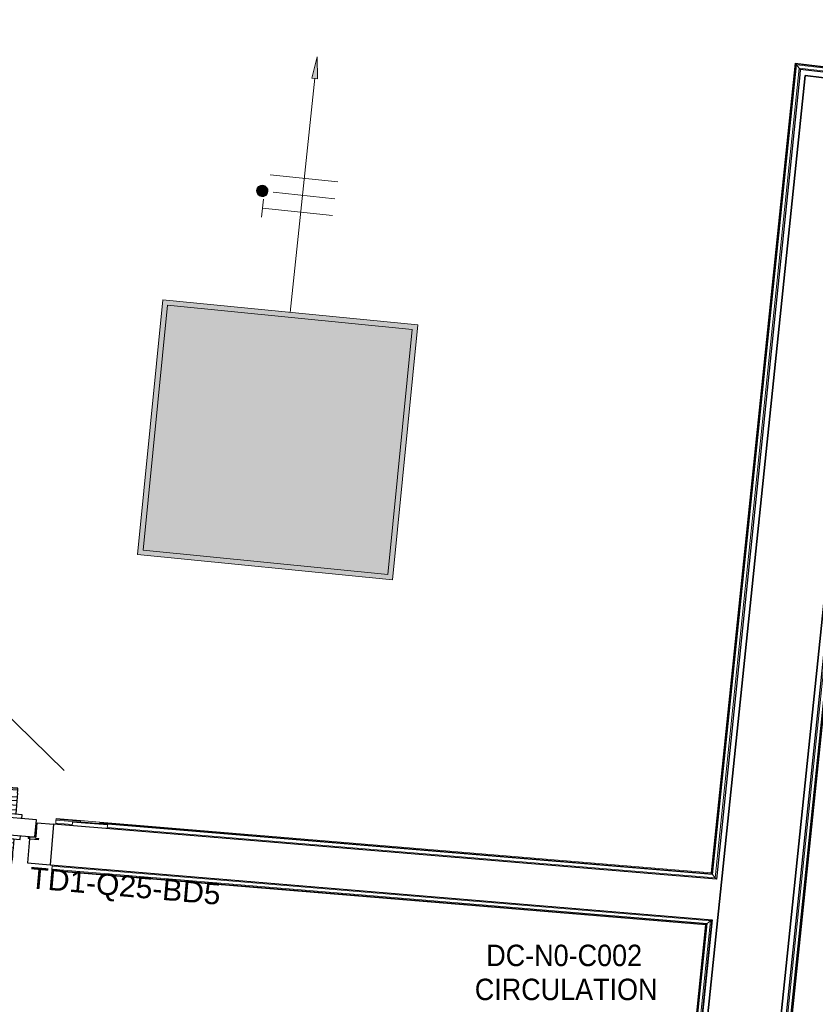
# Model space of a CAD drawing. Header units: millimetres. Extents: x -2845 to 74565, y -36590 to 13748.
# Tile 25 of 49: x 43843 to 45699, y -20074 to -17778. Entities that reach past the tile are written whole.
import ezdxf

# ---------------------------------------------------------------- set-up
doc = ezdxf.new("R2010")
doc.units = ezdxf.units.MM
for name, color, linetype, lineweight in [('A-DETL-GENF', 7, 'Continuous', 18), ('A-DOOR', 7, 'Continuous', 25), ('A-FLOR', 7, 'Continuous', 25), ('A-FLOR-HRAL', 7, 'Continuous', 18), ('A-WALL', 7, 'Continuous', 25), ('CABLES', 7, 'Continuous', 18), ('ESPACE', 7, 'Continuous', 30), ('I-WALL', 7, 'Continuous', 25), ('INSTAL ELECTRIQUE', 7, 'Continuous', 18), ('Q-SPCQ', 7, 'Continuous', 18)]:
    doc.layers.add(name, color=color, linetype=linetype, lineweight=lineweight)
doc.styles.add('Arial_3', font='arial.ttf', dxfattribs={"height": 50})
doc.styles.add('Arial_4', font='arial.ttf', dxfattribs={"width": 0.9, "height": 50})

# ---------------------------------------------------------------- blocks, each defined once
blk = doc.blocks.new('B02_DC_STR_rvt-1-2021_015_1111_DCE_1_50_N0 FINI_CFO_ECL')
at = {"layer": 'I-WALL'}
for p, q in [((-7494.8, -17907.8), (-7829.9, -21143.9)), ((-7325.9, -17927.6), (-7494.8, -17907.8)), ((-7660.4, -21157.9), (-7343.4, -18096.7))]:
    blk.add_line(p, q, dxfattribs=at)
blk = doc.blocks.new('PRT_SIMPLE_HUI_58x68x48 - PRT_BOIS_1V_930x2040x40-V2-2021_015_1111_DCE_1_50_N0 FINI_CFO_ECL')
at = {"layer": 'A-DETL-GENF', "lineweight": 25}
h = blk.add_hatch(color=256, dxfattribs=at)
h.paths.add_polyline_path([(-483.8, -9.7), (-485.1, -11.7), (-496.1, -13.2), (-500.5, -13.6), (-500.5, -14.5), (-495.9, -14.5), (-483.8, -12.8), (-483.8, -10.5)])
h.paths.add_polyline_path([(-508.5, -8), (-508.5, -11.5), (-502, -11.5), (-502.1, -10.2), (-505.2, -10.2), (-505.2, -9.3), (-488.4, -9.4), (-485.1, -10.6), (-483.8, -9.7), (-489.6, -8), (-505.4, -8)])
h = blk.add_hatch(color=256, dxfattribs=at)
h.paths.add_polyline_path([(413.8, -9.7), (413.8, -12.8), (426.2, -14.5), (430.5, -14.1), (430.4, -13.2), (425.9, -13.2), (415.1, -11.7), (414.4, -10.7)])
h.paths.add_polyline_path([(418.5, -8), (413.8, -9.7), (415.1, -10.6), (418.7, -9.3), (435.2, -9.3), (435.2, -10.2), (432, -10.5), (432, -11.5), (438.5, -11.5), (438.5, -8), (418.6, -8)])
at = {"layer": 'A-DETL-GENF'}
for p, q in [((-488.5, -8), (-508.5, -8)), ((-508.5, -8), (-508.5, -11.5)), ((-508.5, -11.5), (-502, -11.5)), ((-505.2, -10.2), (-505.2, -9.3)), ((-505.2, -9.3), (-488.7, -9.3)), ((-502, -10.2), (-505.2, -10.2)), ((-502, -11.5), (-502, -10.2)), ((-496.1, -13.2), (-500.5, -13.2)), ((-500.5, -13.2), (-500.5, -14.5)), ((-500.5, -14.5), (-496, -14.5)), ((-485.1, -11.7), (-496.1, -13.2)), ((-496, -14.5), (-483.8, -12.8)), ((-488.7, -9.3), (-485.1, -10.6)), ((-483.8, -9.7), (-488.5, -8)), ((-485.1, -10.6), (-485.1, -11.7)), ((-483.8, -12.8), (-483.8, -9.7)), ((418.5, -8), (413.8, -9.7)), ((413.8, -9.7), (413.8, -12.8)), ((413.8, -12.8), (426, -14.5)), ((415.1, -10.6), (418.7, -9.3)), ((415.1, -11.7), (415.1, -10.6)), ((426.1, -13.2), (415.1, -11.7)), ((438.5, -8), (418.5, -8)), ((418.7, -9.3), (435.2, -9.3)), ((426, -14.5), (430.5, -14.5)), ((430.5, -13.2), (426.1, -13.2)), ((430.5, -14.5), (430.5, -13.2)), ((435.2, -10.2), (432, -10.2)), ((432, -10.2), (432, -11.5)), ((432, -11.5), (438.5, -11.5)), ((435.2, -9.3), (435.2, -10.2)), ((438.5, -11.5), (438.5, -8))]:
    blk.add_line(p, q, dxfattribs=at)
at = {"layer": 'A-DOOR'}
for p, q in [((-427.1, 55), (-450.6, 55)), ((-450.6, 55), (-450.6, 54.5)), ((-450.6, 54.5), (-450.6, 50.4)), ((-427.1, 54.5), (-450.6, 54.5)), ((-450.6, 50.4), (-450.6, 43.3)), ((-427.1, 50.4), (-450.6, 50.4)), ((-319.6, 55), (-427.1, 55)), ((-427.1, 55), (-427.1, 54.5)), ((-427.1, 54.5), (-427.1, 55)), ((-427.1, 54.5), (-427.1, 50.4)), ((-319.6, 54.5), (-427.1, 54.5)), ((-427.1, 50.4), (-427.1, 54.5)), ((-427.1, 50.4), (-427.1, 43.3)), ((-319.6, 50.4), (-427.1, 50.4)), ((-427.1, 43.3), (-427.1, 50.4)), ((-319.6, 54.5), (-319.6, 55)), ((-319.6, 50.4), (-319.6, 54.5)), ((-319.6, 43.3), (-319.6, 50.4)), ((-450.6, 34), (-450.6, 43.3)), ((-450.6, 25.6), (-450.6, 34)), ((-427.1, 34), (-450.6, 34)), ((-450.6, 15.2), (-450.6, 25.6)), ((-427.1, 25.6), (-450.6, 25.6)), ((-427.1, 34), (-427.1, 43.3)), ((-427.1, 43.3), (-427.1, 34)), ((-427.1, 32.8), (-427.1, 34)), ((-319.6, 34), (-427.1, 34)), ((-427.1, 34), (-427.1, 25.6)), ((-427.1, 32.8), (-319.6, 32.8)), ((-427.1, 25.6), (-427.1, 15.2)), ((-319.6, 43.3), (-319.6, 34)), ((-319.6, 34), (-319.6, 32.8)), ((-450.6, 4.4), (-450.6, 15.2)), ((-427.1, 15.2), (-450.6, 15.2)), ((-450.6, -4), (-450.6, 4.4)), ((-450.6, 4.4), (-427.1, 4.4)), ((-427.1, 15.2), (-427.1, 4.4)), ((-427.1, 4.4), (-427.1, -4)), ((-499.5, -14.5), (-499.5, -54.5)), ((426, -14.5), (-496, -14.5)), ((-465.6, -5.5), (-465.6, -14.5)), ((-413.4, -5.5), (-465.6, -5.5)), ((-450.6, -4), (-450.6, -5)), ((-450.6, -5), (-427.1, -5)), ((-427.1, -5), (-427.1, -4)), ((-413.4, -14.5), (-413.4, -5.5)), ((430.5, -54.5), (430.5, -14.5)), ((-499.5, -54.5), (430.5, -54.5)), ((-465.6, -54.5), (-465.6, -63.5)), ((-465.6, -63.5), (-413.4, -63.5)), ((-427.1, -64), (-450.6, -64)), ((-450.6, -64), (-450.6, -65)), ((-450.6, -73.4), (-450.6, -65)), ((-427.1, -65), (-427.1, -64)), ((-427.1, -65), (-427.1, -73.4)), ((-413.4, -63.5), (-413.4, -54.5)), ((417, -54.5), (417, -977.5)), ((-450.6, -84.2), (-450.6, -73.4)), ((-427.1, -73.4), (-450.6, -73.4)), ((-450.6, -94.6), (-450.6, -84.2)), ((-450.6, -84.2), (-427.1, -84.2)), ((-427.1, -73.4), (-427.1, -84.2)), ((-427.1, -84.2), (-427.1, -94.6)), ((-450.6, -103), (-450.6, -94.6)), ((-450.6, -94.6), (-427.1, -94.6)), ((-450.6, -112.3), (-450.6, -103)), ((-450.6, -103), (-427.1, -103)), ((-450.6, -112.3), (-450.6, -119.4)), ((-427.1, -94.6), (-427.1, -103)), ((-427.1, -103), (-427.1, -101.8)), ((-319.6, -101.8), (-427.1, -101.8)), ((-427.1, -112.3), (-427.1, -103)), ((-427.1, -103), (-319.6, -103)), ((-427.1, -103), (-427.1, -112.3)), ((-427.1, -112.3), (-427.1, -119.4)), ((-427.1, -119.4), (-427.1, -112.3)), ((-319.6, -101.8), (-319.6, -103)), ((-319.6, -103), (-319.6, -112.3)), ((-319.6, -119.4), (-319.6, -112.3)), ((-450.6, -119.4), (-450.6, -123.5)), ((-450.6, -119.4), (-427.1, -119.4)), ((-450.6, -123.5), (-450.6, -124)), ((-450.6, -123.5), (-427.1, -123.5)), ((-450.6, -124), (-427.1, -124)), ((-427.1, -119.4), (-427.1, -123.5)), ((-427.1, -119.4), (-319.6, -119.4)), ((-427.1, -123.5), (-427.1, -119.4)), ((-427.1, -123.5), (-427.1, -124)), ((-427.1, -123.5), (-319.6, -123.5)), ((-427.1, -124), (-427.1, -123.5)), ((-427.1, -124), (-319.6, -124)), ((-319.6, -123.5), (-319.6, -119.4)), ((-319.6, -124), (-319.6, -123.5))]:
    blk.add_line(p, q, dxfattribs=at)
for radius, start, end in [(9.12, 155.8208, 180), (9.12, 180, 204.1792), (7.5, 360, 180), (7.5, 180, 360), (7.5, 180, 240), (7.5, 135, 165), (9.12, 111.9887, 120), (7.5, 60, 120), (7.5, 270, 0), (9.12, 60, 68.0113), (7.5, 0, 30), (9.12, 0, 24.1792), (9.12, 240, 248.0113)]:
    blk.add_arc((429, -65.5), radius, start, end, dxfattribs=at)
at = {"layer": 'Q-SPCQ'}
for p, q in [((430.5, -40.5), (430.5, -54.5)), ((430.5, -54.5), (403.5, -54.5))]:
    blk.add_line(p, q, dxfattribs=at)
blk = doc.blocks.new('Garde-corps - Garde-corps-505843-2021_015_1111_DCE_1_50_N0 FINI_CFO_ECL')
at = {"layer": 'A-FLOR-HRAL'}
for p, q in [((-7517.9, -17878.9), (-7713.5, -19767.3)), ((-7516.5, -17880.7), (-7712, -19769.1)), ((-7514.9, -17882.7), (-7710.4, -19771)), ((-4938.3, -18181), (-7517.9, -17878.9)), ((-4936.9, -18182.8), (-7516.5, -17880.7)), ((-4935.4, -18184.8), (-7514.9, -17882.7)), ((-7514.9, -17882.7), (-7508.6, -17890.6)), ((-7508.6, -17890.6), (-7704.1, -19778.7)), ((-4929.1, -18192.7), (-7508.6, -17890.6)), ((-9242.3, -19651.1), (-9242.5, -19654.1)), ((-9242.3, -19651.1), (-9241.7, -19644)), ((-9203.4, -19654.3), (-9242.3, -19651.1)), ((-9241.7, -19644), (-9241.5, -19642.2)), ((-9184.4, -19648.7), (-9241.7, -19644)), ((-9241.4, -19640.6), (-9241.5, -19642.2)), ((-9184.2, -19647), (-9241.5, -19642.2)), ((-9184.1, -19645.3), (-9241.4, -19640.6)), ((-7710.4, -19771), (-9139.5, -19652.4)), ((-7712, -19769.1), (-9139.4, -19650.7)), ((-7713.5, -19767.3), (-9139.2, -19649.1)), ((-7704.1, -19778.7), (-9121.7, -19661.1)), ((-7710.4, -19771), (-7704.1, -19778.7))]:
    blk.add_line(p, q, dxfattribs=at)
for points, knots in [([(-7517.9, -17878.9), (-7517.9, -17878.9), (-7517.9, -17878.9), (-7517.8, -17879.1), (-7517.7, -17879.2), (-7517.5, -17879.4), (-7517.4, -17879.6), (-7517.3, -17879.7), (-7517.1, -17879.9), (-7517, -17880), (-7516.9, -17880.2), (-7516.8, -17880.3), (-7516.7, -17880.4), (-7516.6, -17880.6), (-7516.5, -17880.7), (-7516.5, -17880.7)], [0.1, 0.1, 0.1, 0.1, 0.2, 0.3, 0.4, 0.475, 0.55, 0.6, 0.65, 0.7, 0.75, 0.8, 0.85, 0.9, 1, 1, 1, 1]), ([(-7508.6, -17890.6), (-7508.6, -17890.6), (-7508.5, -17890.6), (-7508.4, -17890.8), (-7508.2, -17891), (-7508.1, -17891.2), (-7507.9, -17891.4), (-7507.7, -17891.6), (-7507.5, -17891.9), (-7507.3, -17892.2), (-7507.1, -17892.4), (-7506.9, -17892.7), (-7506.5, -17893.2), (-7506.1, -17893.6), (-7505.9, -17893.9)], [0, 0, 0, 0, 0.166667, 0.25, 0.333333, 0.416667, 0.458333, 0.5, 0.583333, 0.666667, 0.708333, 0.75, 0.833333, 1, 1, 1, 1]), ([(-7713.5, -19767.3), (-7713.5, -19767.3), (-7713.4, -19767.4), (-7713.3, -19767.5), (-7713.2, -19767.6), (-7713.1, -19767.8), (-7712.9, -19768), (-7712.8, -19768.1), (-7712.7, -19768.3), (-7712.6, -19768.4), (-7712.5, -19768.5), (-7712.4, -19768.7), (-7712.3, -19768.8), (-7712.1, -19768.9), (-7712, -19769), (-7712, -19769.1)], [0.1, 0.1, 0.1, 0.1, 0.2, 0.3, 0.4, 0.475, 0.55, 0.6, 0.65, 0.7, 0.75, 0.8, 0.85, 0.9, 1, 1, 1, 1]), ([(-7704.1, -19778.7), (-7704.1, -19778.7), (-7704, -19778.7), (-7703.9, -19778.9), (-7703.7, -19779.1), (-7703.6, -19779.3), (-7703.4, -19779.5), (-7703.3, -19779.6), (-7703, -19779.9), (-7702.8, -19780.2), (-7702.6, -19780.5), (-7702.4, -19780.7), (-7702, -19781.2), (-7701.6, -19781.6), (-7701.4, -19781.9)], [0, 0, 0, 0, 0.166667, 0.25, 0.333333, 0.416667, 0.458333, 0.5, 0.583333, 0.666667, 0.708333, 0.75, 0.833333, 1, 1, 1, 1])]:
    blk.add_open_spline(points, degree=3, knots=knots, dxfattribs=at)
blk = doc.blocks.new('Garde-corps - Garde-corps-507123-2021_015_1111_DCE_1_50_N0 FINI_CFO_ECL')
at = {"layer": 'A-FLOR-HRAL'}
for p, q in [((-7667.5, -21377.2), (-7329.6, -18113.9)), ((-7659.7, -21370.9), (-7323.3, -18121.8)), ((-7657.8, -21369.3), (-7321.7, -18123.8)), ((-7656, -21367.9), (-7320.3, -18125.6))]:
    blk.add_line(p, q, dxfattribs=at)
blk = doc.blocks.new('Garde-corps - Garde-corps-507583-2021_015_1111_DCE_1_50_N0 FINI_CFO_ECL')
at = {"layer": 'A-FLOR-HRAL'}
for p, q in [((-9251.3, -19760.6), (-9251.5, -19762.2)), ((-9251.5, -19762.2), (-7726.7, -19888.7)), ((-9251.3, -19760.6), (-9251.2, -19758.8)), ((-9251.3, -19760.6), (-7724.9, -19887.2)), ((-9251.2, -19758.8), (-9250.6, -19751.7)), ((-9251.2, -19758.8), (-7723, -19885.6)), ((-9250.4, -19748.7), (-9250.6, -19751.7)), ((-9250.6, -19751.7), (-7715.2, -19879.1)), ((-7723, -19885.6), (-7840.1, -21016.2)), ((-7715.2, -19879.1), (-7833.7, -21023.9)), ((-7711.9, -19876.3), (-7831, -21027.2)), ((-7715.2, -19879.1), (-7723, -19885.6)), ((-7726.7, -19888.7), (-7843.1, -21012.6)), ((-7724.9, -19887.2), (-7841.6, -21014.4)), ((-8634.5, -20946.9), (-8679.7, -21491.8)), ((-8633, -20948.7), (-8678, -21490.3)), ((-8631.4, -20950.6), (-8676.1, -21488.8)), ((-7843.1, -21012.6), (-8634.5, -20946.9)), ((-7841.6, -21014.4), (-8633, -20948.7)), ((-7840.1, -21016.2), (-8631.4, -20950.6)), ((-8631.4, -20950.6), (-8628.2, -20954.4)), ((-7833.7, -21023.9), (-8578.4, -20962.2)), ((-8628.8, -21004.8), (-8664.5, -21435.6)), ((-8625.6, -21002.1), (-8661.8, -21438.9)), ((-7833.7, -21023.9), (-7840.1, -21016.2)), ((-8679.7, -21491.8), (-7578.3, -21611.1)), ((-8678, -21490.3), (-7579.8, -21609.3)), ((-8672.8, -21486), (-8676.1, -21488.8)), ((-8676.1, -21488.8), (-7581.3, -21607.3)), ((-8623.3, -21484.3), (-7590.3, -21596.2)), ((-8620.5, -21487.6), (-7587.6, -21599.5)), ((-7587.6, -21599.5), (-7578.9, -21519)), ((-7578.9, -21519), (-7581.9, -21518.7)), ((-7581.3, -21607.3), (-7571.8, -21519.8)), ((-7579.8, -21609.3), (-7570.1, -21520)), ((-7578.9, -21519), (-7571.8, -21519.8)), ((-7578.3, -21611.1), (-7568.5, -21520.1)), ((-7571.8, -21519.8), (-7570.1, -21520)), ((-7568.5, -21520.1), (-7570.1, -21520)), ((-7590.3, -21596.2), (-7590.2, -21594.8)), ((-7581.3, -21607.3), (-7587.6, -21599.5))]:
    blk.add_line(p, q, dxfattribs=at)
for points, knots in [([(-7711.9, -19876.3), (-7712.1, -19876.6), (-7712.6, -19876.9), (-7713.1, -19877.4), (-7713.4, -19877.7), (-7713.7, -19877.9), (-7713.9, -19878.1), (-7714.1, -19878.2), (-7714.3, -19878.4), (-7714.5, -19878.6), (-7714.7, -19878.7), (-7714.9, -19878.9), (-7715.1, -19879), (-7715.2, -19879.1), (-7715.2, -19879.1)], [0, 0, 0, 0, 0.166667, 0.25, 0.333333, 0.375, 0.416667, 0.5, 0.541667, 0.583333, 0.666667, 0.75, 0.833333, 1, 1, 1, 1]), ([(-7724.9, -19887.2), (-7725, -19887.2), (-7725.1, -19887.3), (-7725.2, -19887.4), (-7725.4, -19887.5), (-7725.5, -19887.6), (-7725.6, -19887.8), (-7725.8, -19887.9), (-7725.9, -19888), (-7726, -19888.1), (-7726.1, -19888.2), (-7726.3, -19888.3), (-7726.4, -19888.4), (-7726.6, -19888.5), (-7726.7, -19888.6), (-7726.7, -19888.7), (-7726.7, -19888.7)], [0, 0, 0, 0, 0.1, 0.15, 0.2, 0.25, 0.3, 0.35, 0.4, 0.45, 0.5, 0.55, 0.625, 0.7, 0.8, 0.9, 0.9, 0.9, 0.9]), ([(-8634.5, -20946.9), (-8634.5, -20947), (-8634.5, -20947), (-8634.3, -20947.2), (-8634.2, -20947.4), (-8634.1, -20947.5), (-8634, -20947.6), (-8633.9, -20947.8), (-8633.7, -20947.9), (-8633.6, -20948), (-8633.5, -20948.2), (-8633.4, -20948.3), (-8633.3, -20948.4), (-8633.2, -20948.6), (-8633.1, -20948.7), (-8633, -20948.7)], [-0.9, -0.9, -0.9, -0.9, -0.75, -0.65, -0.55, -0.5, -0.45, -0.4, -0.35, -0.3, -0.25, -0.2, -0.15, -0.1, 0, 0, 0, 0]), ([(-7841.6, -21014.4), (-7841.7, -21014.3), (-7841.8, -21014.2), (-7841.9, -21014.1), (-7842, -21013.9), (-7842.1, -21013.8), (-7842.2, -21013.7), (-7842.3, -21013.5), (-7842.4, -21013.4), (-7842.5, -21013.3), (-7842.6, -21013.2), (-7842.7, -21013), (-7842.9, -21012.9), (-7843, -21012.7), (-7843.1, -21012.6), (-7843.1, -21012.6), (-7843.1, -21012.6)], [0, 0, 0, 0, 0.1, 0.15, 0.2, 0.25, 0.3, 0.35, 0.4, 0.45, 0.5, 0.55, 0.625, 0.7, 0.8, 0.9, 0.9, 0.9, 0.9]), ([(-7831, -21027.2), (-7831.3, -21026.9), (-7831.6, -21026.4), (-7832, -21025.9), (-7832.3, -21025.6), (-7832.5, -21025.4), (-7832.7, -21025.1), (-7832.9, -21024.9), (-7833, -21024.7), (-7833.2, -21024.5), (-7833.3, -21024.3), (-7833.5, -21024.2), (-7833.7, -21024), (-7833.7, -21023.9), (-7833.7, -21023.9)], [0, 0, 0, 0, 0.166667, 0.25, 0.333333, 0.375, 0.416667, 0.5, 0.541667, 0.583333, 0.666667, 0.75, 0.833333, 1, 1, 1, 1]), ([(-8678, -21490.3), (-8678, -21490.4), (-8678.1, -21490.4), (-8678.3, -21490.6), (-8678.4, -21490.7), (-8678.5, -21490.8), (-8678.7, -21490.9), (-8678.8, -21491), (-8678.9, -21491.1), (-8679, -21491.2), (-8679.2, -21491.3), (-8679.3, -21491.4), (-8679.4, -21491.5), (-8679.6, -21491.6), (-8679.7, -21491.7), (-8679.7, -21491.8), (-8679.7, -21491.8)], [0, 0, 0, 0, 0.1, 0.15, 0.2, 0.25, 0.3, 0.35, 0.4, 0.45, 0.5, 0.55, 0.625, 0.7, 0.8, 0.9, 0.9, 0.9, 0.9]), ([(-7590.3, -21596.2), (-7590.1, -21596.5), (-7589.7, -21596.9), (-7589.3, -21597.4), (-7589, -21597.8), (-7588.8, -21598), (-7588.6, -21598.2), (-7588.5, -21598.5), (-7588.3, -21598.7), (-7588.2, -21598.8), (-7588, -21599), (-7587.8, -21599.2), (-7587.7, -21599.4), (-7587.6, -21599.5), (-7587.6, -21599.5)], [0, 0, 0, 0, 0.166667, 0.25, 0.333333, 0.375, 0.416667, 0.5, 0.541667, 0.583333, 0.666667, 0.75, 0.833333, 1, 1, 1, 1]), ([(-7578.3, -21611.1), (-7578.3, -21611.1), (-7578.4, -21611), (-7578.5, -21610.8), (-7578.7, -21610.6), (-7578.8, -21610.5), (-7578.9, -21610.4), (-7579, -21610.2), (-7579.1, -21610.1), (-7579.2, -21610), (-7579.3, -21609.8), (-7579.4, -21609.7), (-7579.5, -21609.6), (-7579.7, -21609.4), (-7579.7, -21609.3), (-7579.8, -21609.3)], [-0.9, -0.9, -0.9, -0.9, -0.75, -0.65, -0.55, -0.5, -0.45, -0.4, -0.35, -0.3, -0.25, -0.2, -0.15, -0.1, 0, 0, 0, 0])]:
    blk.add_open_spline(points, degree=3, knots=knots, dxfattribs=at)
blk = doc.blocks.new('B02_ARC_rvt-1-2021_015_1111_DCE_1_50_N0 FINI_CFO_ECL')
at = {"layer": 'A-FLOR'}
for p, q in [((-9288.1, -19683.4), (-9285.4, -19650.5)), ((-9285.4, -19650.5), (-9247.1, -19653.7)), ((-9303.5, -19688.1), (-9308.2, -19743.9)), ((-9303.2, -19684.7), (-9303.4, -19686.7)), ((-9303, -19682.2), (-9303.1, -19683.4)), ((-9289.6, -19683.3), (-9288.1, -19683.4)), ((-9308.2, -19743.9), (-9255, -19748.3))]:
    blk.add_line(p, q, dxfattribs=at)
at = {"layer": 'A-WALL'}
for p, q in [((-7829.7, -21142.7), (-7494.8, -17907.8)), ((-7507.2, -17906.4), (-7701.4, -19781.9)), ((-7505.9, -17893.9), (-7507.2, -17906.4)), ((-5488.9, -18130.1), (-7505.9, -17893.9)), ((-7494.8, -17907.8), (-5490.2, -18142.6)), ((-7344.7, -18109.1), (-7684.5, -21391)), ((-7670.8, -21379.9), (-7332.3, -18110.6)), ((-9247.1, -19653.7), (-9255, -19748.4)), ((-7701.4, -19781.9), (-9247.1, -19653.7)), ((-9255, -19748.4), (-7711.2, -19876.4)), ((-7711.2, -19876.4), (-7830.3, -21027.2))]:
    blk.add_line(p, q, dxfattribs=at)
at = {"layer": 'A-DOOR', "lineweight": 18, "rotation": 175.2586130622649}
blk.add_blockref('PRT_SIMPLE_HUI_58x68x48 - PRT_BOIS_1V_930x2040x40-V2-2021_015_1111_DCE_1_50_N0 FINI_CFO_ECL', (-9789.6, -19656.4), dxfattribs=at)
at = {"layer": 'A-FLOR-HRAL', "lineweight": 18}
for name in ['Garde-corps - Garde-corps-505843-2021_015_1111_DCE_1_50_N0 FINI_CFO_ECL', 'Garde-corps - Garde-corps-507123-2021_015_1111_DCE_1_50_N0 FINI_CFO_ECL', 'Garde-corps - Garde-corps-507583-2021_015_1111_DCE_1_50_N0 FINI_CFO_ECL']:
    blk.add_blockref(name, (0, 0), dxfattribs=at)
blk = doc.blocks.new('604_DALLE LED 600x600MM - 26W 4000K 3600lm-4677864-2021_015_1111_DCE_1_50_N0 FINI_CFO_ECL')
at = {"layer": 'INSTAL ELECTRIQUE', "true_color": 0xf6d57a}
h = blk.add_hatch(color=41, dxfattribs=at)
h.paths.add_polyline_path([(-298.5, -298.5), (-298.5, 298.5), (298.5, 298.5), (298.5, -298.5), (-288.1, -298.5)])
h.paths.add_polyline_path([(-287, -287), (287, -287), (287, 287), (-287, 287), (-287, -230.1)])
blk.add_hatch(color=41, dxfattribs=at).paths.add_polyline_path([(-287, -287), (-287, 287), (287, 287), (287, -287)])
at = {"layer": 'INSTAL ELECTRIQUE'}
for p, q in [((-298.5, -298.5), (-298.5, 298.5)), ((-298.5, 298.5), (298.5, 298.5)), ((-287, 287), (-287, -287)), ((-287, 287), (287, 287)), ((287, -287), (287, 287)), ((298.5, 298.5), (298.5, -298.5)), ((298.5, -298.5), (-298.5, -298.5)), ((287, -287), (-287, -287))]:
    blk.add_line(p, q, dxfattribs=at)
blk = doc.blocks.new('Legrand_Mosaic_plaque_2x2_mod_vertical_blanc_078822L - Legrand_Mosaic_plaque_2x2_mod_vertical_blanc_078822L-V19-2021_015_1111_DCE_1_50_N0 FINI_CFO_ECL')
at = {"layer": 'INSTAL ELECTRIQUE'}
for p, q in [((1950.8, -26156.4), (1949.2, -26164.7)), ((1949.2, -26164.7), (2029.8, -26180.1)), ((2029.8, -26180.1), (2031.4, -26171.8))]:
    blk.add_line(p, q, dxfattribs=at)
blk = doc.blocks.new('Legrand_Mosaic_va_et_vient_easy_led_10AX_2_mod_blanc_077011L - Legrand_Mosaic_va_et_vient_easy_led_10AX_2_mod_blanc_077011L-715042-2021_015_1111_DCE_1_50_N0 FINI_CFO_ECL')
at = {"layer": 'INSTAL ELECTRIQUE'}
for p, q in [((-7246.7, -23623.4), (-7246.4, -23620.4)), ((-7246.7, -23623.4), (-7201.9, -23627.8)), ((-7246.4, -23620.4), (-7246.3, -23619.4)), ((-7201.6, -23624.9), (-7246.4, -23620.4)), ((-7246.2, -23618.4), (-7246.3, -23619.4)), ((-7201.5, -23623.9), (-7246.3, -23619.4)), ((-7201.6, -23624.9), (-7201.9, -23627.8)), ((-7201.5, -23623.9), (-7201.6, -23624.9)), ((-7201.5, -23623.9), (-7201.4, -23622.8))]:
    blk.add_line(p, q, dxfattribs=at)
blk = doc.blocks.new('Fil - COCHE DE FIL_PE_SYMBOLE-4085576-2021_015_1111_DCE_1_50_N0 FINI_CFO_ECL')
at = {"layer": 'CABLES', "lineweight": 9}
for p, q in [((-0.42, 1.8), (0.42, 1.8)), ((0, 1.8), (0, -1.48))]:
    blk.add_line(p, q, dxfattribs=at)
blk = doc.blocks.new('Fil - Coche de fil circulaire-323115-2021_015_1111_DCE_1_50_N0 FINI_CFO_ECL')
at = {"layer": 'CABLES', "lineweight": 9}
blk.add_hatch(color=256, dxfattribs=at).paths.add_polyline_path([(0.193, 2.078), (0.139, 2.12), (0.075, 2.147), (0.006, 2.156), (-0.062, 2.147), (-0.126, 2.12), (-0.181, 2.078), (-0.223, 2.023), (-0.249, 1.96), (-0.258, 1.891), (-0.249, 1.823), (-0.223, 1.759), (-0.181, 1.704), (-0.126, 1.662), (-0.062, 1.636), (0.006, 1.627), (0.075, 1.636), (0.139, 1.662), (0.193, 1.704), (0.235, 1.759), (0.262, 1.823), (0.271, 1.891), (0.262, 1.96), (0.235, 2.023)])
blk.add_line((0, 1.371), (0, -1.507), dxfattribs=at)
for start, end in [(360, 180), (180, 360)]:
    blk.add_arc((0.006, 1.891), 0.265, start, end, dxfattribs=at)
blk = doc.blocks.new('Fil - Coche de fil long-323512-2021_015_1111_DCE_1_50_N0 FINI_CFO_ECL')
at = {"layer": 'CABLES', "lineweight": 9}
blk.add_line((0, 1.605), (0, -1.57), dxfattribs=at)
blk = doc.blocks.new('B02_ELE_rvt-1-2021_015_1111_DCE_1_50_N0 FINI_CFO_ECL')
at = {"layer": 'CABLES'}
blk.add_hatch(color=256, dxfattribs=at).paths.add_polyline_path([(-8631.5, -17915.3), (-8632.8, -17864.4), (-8644.7, -17913.9)])
for p, q in [((-8632.8, -17864.4), (-8644.7, -17913.9)), ((-8632.8, -17864.4), (-8644.7, -17913.9)), ((-8631.5, -17915.3), (-8632.8, -17864.4)), ((-8631.5, -17915.3), (-8632.8, -17864.4)), ((-8638, -17914.2), (-8695.2, -18460)), ((-8644.7, -17913.9), (-8631.5, -17915.3)), ((-8644.7, -17913.9), (-8631.5, -17915.3))]:
    blk.add_line(p, q, dxfattribs=at)
at = {"layer": 'CABLES', "flags": 128}
blk.add_lwpolyline([(-9223.8, -17539.4), (-9591, -17528.3), (-9651, -18790.5), (-9447.7, -19308.2), (-9222.6, -19528.5)], dxfattribs=at)
at = {"layer": 'CABLES', "lineweight": 18, "xscale": 49.99999999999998, "yscale": 49.99999999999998, "zscale": 49.99999999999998, "rotation": 84.02226843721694}
for name, p in [('Fil - Coche de fil long-323512-2021_015_1111_DCE_1_50_N0 FINI_CFO_ECL', (-8662.5, -18147.6)), ('Fil - Coche de fil circulaire-323115-2021_015_1111_DCE_1_50_N0 FINI_CFO_ECL', (-8666.6, -18187.1)), ('Fil - COCHE DE FIL_PE_SYMBOLE-4085576-2021_015_1111_DCE_1_50_N0 FINI_CFO_ECL', (-8670.7, -18226.6))]:
    blk.add_blockref(name, p, dxfattribs=at)
at = {"layer": 'INSTAL ELECTRIQUE', "lineweight": 18, "extrusion": (0, 0, -1), "rotation": 5.664543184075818}
blk.add_blockref('604_DALLE LED 600x600MM - 26W 4000K 3600lm-4677864-2021_015_1111_DCE_1_50_N0 FINI_CFO_ECL', (8724.6, -18757.1), dxfattribs=at)
at = {"layer": 'INSTAL ELECTRIQUE', "lineweight": 18}
for name, p, rotation in [('Legrand_Mosaic_plaque_2x2_mod_vertical_blanc_078822L - Legrand_Mosaic_plaque_2x2_mod_vertical_blanc_078822L-V19-2021_015_1111_DCE_1_50_N0 FINI_CFO_ECL', (-4407.6, -45465.9), 186.0889812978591), ('Legrand_Mosaic_va_et_vient_easy_led_10AX_2_mod_blanc_077011L - Legrand_Mosaic_va_et_vient_easy_led_10AX_2_mod_blanc_077011L-715042-2021_015_1111_DCE_1_50_N0 FINI_CFO_ECL', (-15997.8, -43388.1), 180.9389884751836)]:
    blk.add_blockref(name, p, dxfattribs=dict(at, rotation=rotation))
at = {"layer": 'INSTAL ELECTRIQUE', "lineweight": 9, "insert": (-9300.3, -19753.2), "char_height": 50, "width": 537.131, "attachment_point": 1, "rotation": 355, "style": 'Arial_3'}
blk.add_mtext('TD1-Q25-BD5', dxfattribs=at)

msp = doc.modelspace()

# ---------------------------------------------------------------- block references
at = {"lineweight": 5}
for name in ['B02_DC_STR_rvt-1-2021_015_1111_DCE_1_50_N0 FINI_CFO_ECL', 'B02_ARC_rvt-1-2021_015_1111_DCE_1_50_N0 FINI_CFO_ECL']:
    msp.add_blockref(name, (53169.3, 0), dxfattribs=at)

# ---------------------------------------------------------------- next in the draw order: block references
msp.add_blockref('B02_ELE_rvt-1-2021_015_1111_DCE_1_50_N0 FINI_CFO_ECL', (53169.3, 0), dxfattribs=at)

# ---------------------------------------------------------------- next in the draw order: texts
at = {"layer": 'ESPACE', "color": 8, "true_color": 0x808080, "char_height": 50, "attachment_point": 1, "style": 'Arial_4'}
for s, insert, width in [('DC-N0-C002', (44931.2, -19934.7), 436.519), ('CIRCULATION', (44904.4, -20014), 497.848)]:
    msp.add_mtext(s, dxfattribs=dict(at, insert=insert, width=width))

doc.saveas('drawing.dxf')
